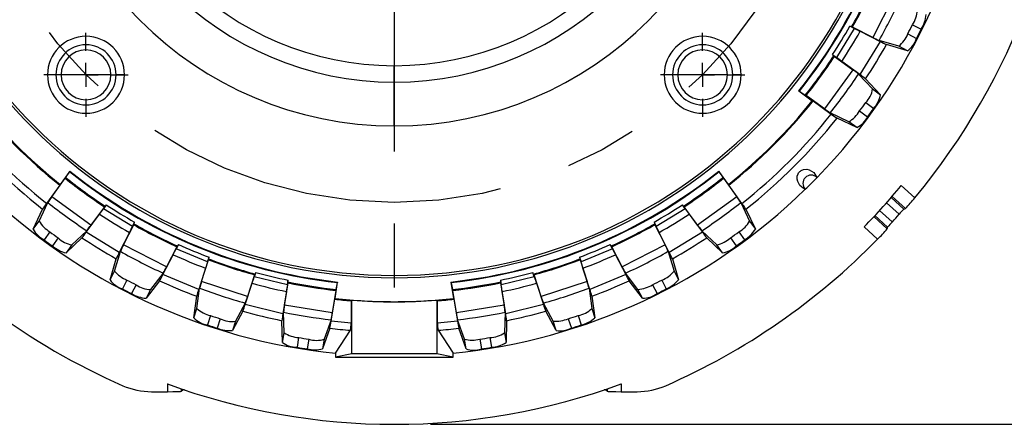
# Model space of a CAD drawing. Header units: inches. Extents: x 0 to 66, y 0 to 51.
# Tile 11 of 22: x 50.9 to 59.1, y 12.6 to 16. Entities that reach past the tile are written whole.
import ezdxf

# ---------------------------------------------------------------- set-up
doc = ezdxf.new("R2010")
doc.units = ezdxf.units.IN
doc.header["$LTSCALE"] = 6
doc.header["$MEASUREMENT"] = 0
doc.linetypes.add('CENTERX2', pattern=[0.8, 0.5, -0.1, 0.1, -0.1])
doc.layers.add('CENTER', color=40, linetype='CENTERX2')
doc.layers.add('DIMENSIONS', color=140, linetype='Continuous', lineweight=25)
doc.styles.add('SLDTEXTSTYLE0', font='TXT', dxfattribs={"width": 0.7})
doc.dimstyles.new('SLDDIMSTYLE0', dxfattribs={"dimtxt": 0.416667, "dimasz": 0.78, "dimexe": 0, "dimexo": 0.0625, "dimgap": 0.104167, "dimtad": 0, "dimtih": 1, "dimtoh": 1, "dimrnd": 1e-09, "dimzin": 12, "dimdsep": 46, "dimtxsty": 'SLDTEXTSTYLE0', "dimsah": 1, "dimcen": 0.09, "dimadec": 0, "dimazin": 3, "dimtfac": 1, "dimtofl": 0, "dimtmove": 0, "dimatfit": 3, "dimfxl": 0, "dimfrac": 2, "dimtolj": 1, "dimtzin": 12, "dimarcsym": 0})
doc.dimstyles.new('SLDDIMSTYLE5', dxfattribs={"dimtxt": 0.416667, "dimasz": 0.78, "dimexe": 0, "dimexo": 0.0625, "dimgap": 0.104167, "dimtad": 0, "dimtih": 1, "dimtoh": 1, "dimrnd": 1e-09, "dimzin": 12, "dimdsep": 46, "dimtxsty": 'SLDTEXTSTYLE0', "dimsah": 1, "dimcen": 0, "dimadec": 0, "dimazin": 3, "dimtfac": 1, "dimtofl": 0, "dimtmove": 0, "dimatfit": 3, "dimfxl": 0, "dimfrac": 2, "dimtolj": 1, "dimtzin": 12, "dimarcsym": 0})

# ---------------------------------------------------------------- blocks, each defined once
blk = doc.blocks.new('_D_8')
at = {"layer": 'DIMENSIONS'}
for p, q in [((58.9705, 22.8873), (58.8305, 22.8873)), ((58.8305, 22.8873), (58.8305, 22.2247)), ((60.5556, 22.8873), (60.6956, 22.8873)), ((60.6956, 22.8873), (60.6956, 22.2247)), ((56.4053, 20.784), (57.7345, 22.282)), ((57.7345, 22.282), (58.3156, 22.282)), ((58.8305, 22.2247), (58.9705, 22.2247)), ((60.6956, 22.2247), (60.5556, 22.2247))]:
    blk.add_line(p, q, dxfattribs=at)
blk.add_solid([(56.4053, 20.784), (57.0128, 21.2878), (56.8333, 21.4471)], dxfattribs=at)
at = {"layer": 'DIMENSIONS', "char_height": 0.41667, "attachment_point": 1, "style": 'SLDTEXTSTYLE0'}
for s, insert in [('%%c', (58.8291, 23.5177)), ('7.25', (59.4586, 23.5177)), ('184.1', (58.9705, 22.7618)), ('B.C.', (59.1872, 22.0059))]:
    blk.add_mtext(s, dxfattribs=dict(at, insert=insert))
blk = doc.blocks.new('_D_10')
at = {"layer": 'DIMENSIONS'}
for p, q in [((58.6305, 18.0734), (61.2992, 18.0734)), ((60.5492, 18.0734), (60.5492, 16.0961)), ((59.7567, 15.3385), (59.6167, 15.3385)), ((59.6167, 15.3385), (59.6167, 14.6758)), ((61.3417, 15.3385), (61.4817, 15.3385)), ((61.4817, 15.3385), (61.4817, 14.6758)), ((59.6167, 14.6758), (59.7567, 14.6758)), ((61.4817, 14.6758), (61.3417, 14.6758)), ((60.5492, 12.6053), (60.5492, 14.5825)), ((54.3002, 12.6053), (61.2992, 12.6053))]:
    blk.add_line(p, q, dxfattribs=at)
for points in [[(60.5492, 18.0734), (60.4292, 17.2934), (60.6692, 17.2934)], [(60.5492, 12.6053), (60.6692, 13.3853), (60.4292, 13.3853)]]:
    blk.add_solid(points, dxfattribs=at)
at = {"layer": 'DIMENSIONS', "char_height": 0.41667, "attachment_point": 1, "style": 'SLDTEXTSTYLE0'}
for s, insert in [('5.47', (59.93, 15.9689)), ('138.9', (59.7567, 15.2129))]:
    blk.add_mtext(s, dxfattribs=dict(at, insert=insert))
blk = doc.blocks.new('_D_11')
at = {"layer": 'DIMENSIONS'}
for p, q in [((54.3002, 23.6934), (57.7339, 23.6934)), ((58.0939, 23.6934), (63.9924, 23.6934)), ((63.2424, 23.6934), (63.2424, 18.9062)), ((62.4498, 18.1485), (62.3098, 18.1485)), ((62.3098, 18.1485), (62.3098, 17.4859)), ((64.0349, 18.1485), (64.1749, 18.1485)), ((64.1749, 18.1485), (64.1749, 17.4859)), ((62.3098, 17.4859), (62.4498, 17.4859)), ((64.1749, 17.4859), (64.0349, 17.4859)), ((63.2424, 12.6053), (63.2424, 17.3926)), ((54.3002, 12.6053), (63.9924, 12.6053))]:
    blk.add_line(p, q, dxfattribs=at)
for points in [[(63.2424, 23.6934), (63.1224, 22.9134), (63.3624, 22.9134)], [(63.2424, 12.6053), (63.3624, 13.3853), (63.1224, 13.3853)]]:
    blk.add_solid(points, dxfattribs=at)
at = {"layer": 'DIMENSIONS', "char_height": 0.41667, "attachment_point": 1, "style": 'SLDTEXTSTYLE0'}
for s, insert in [('11.09', (62.4498, 18.7789)), ('281.6', (62.4498, 18.023))]:
    blk.add_mtext(s, dxfattribs=dict(at, insert=insert))
blk = doc.blocks.new('SW_CENTERMARKSYMBOL_2')
at = {"layer": 'CENTER', "color": 0}
for p, q in [((0, 0.2), (0, 0.35)), ((0, 0), (0, 0.1)), ((-0.2, 0), (-0.35, 0)), ((0, 0), (-0.1, 0)), ((0, 0), (0, -0.1)), ((0, 0), (0.1, 0)), ((0.2, 0), (0.35, 0)), ((0, -0.2), (0, -0.35))]:
    blk.add_line(p, q, dxfattribs=at)
blk = doc.blocks.new('SW_CENTERMARKSYMBOL_3')
at = {"layer": 'CENTER', "color": 0}
for p, q in [((0, 0.2), (0, 0.35)), ((0, 0), (0, 0.1)), ((-0.2, 0), (-0.35, 0)), ((0, 0), (-0.1, 0)), ((0, 0), (0, -0.1)), ((0, 0), (0.1, 0)), ((0.2, 0), (0.35, 0)), ((0, -0.2), (0, -0.35))]:
    blk.add_line(p, q, dxfattribs=at)
blk = doc.blocks.new('SW_CENTERMARKSYMBOL_4')
at = {"layer": 'CENTER', "color": 0}
blk.add_line((0, -0.2), (0, -4.3303), dxfattribs=at)

msp = doc.modelspace()

# ---------------------------------------------------------------- linework, layer by layer
for p, q in [((58.1602, 16.1793), (57.9777, 15.8211)), ((57.8237, 15.8961), (57.676, 15.655)), ((57.8237, 15.8961), (57.788, 15.9143)), ((57.8093, 15.9069), (57.8017, 15.9083)), ((57.9777, 15.8211), (57.8093, 15.9069)), ((58.308, 15.9264), (58.381, 15.8891)), ((57.8739, 15.8717), (58.04, 15.787)), ((58.2692, 15.8502), (58.3423, 15.813)), ((58.04, 15.787), (57.8713, 15.5118)), ((58.1942, 15.7471), (58.0305, 15.7957)), ((58.2673, 15.7098), (58.0928, 15.7616)), ((58.2673, 15.7098), (58.1942, 15.7471)), ((57.6436, 15.6786), (57.676, 15.655)), ((57.6551, 15.6691), (57.6598, 15.6629)), ((57.6598, 15.6629), (57.8127, 15.5518)), ((54.0002, 15.4495), (54.0002, 15.5859)), ((57.8713, 15.5118), (57.7205, 15.6214)), ((51.1869, 15.5101), (51.1169, 15.5101)), ((51.4369, 15.5101), (51.2302, 15.5101)), ((51.6436, 15.5101), (51.4369, 15.5101)), ((51.7569, 15.5101), (51.6869, 15.5101)), ((56.3134, 15.5101), (56.2434, 15.5101)), ((56.5634, 15.5101), (56.3567, 15.5101)), ((56.7701, 15.5101), (56.5634, 15.5101)), ((56.8834, 15.5101), (56.8134, 15.5101)), ((57.8127, 15.5518), (57.5764, 15.2266)), ((57.8593, 15.5163), (57.9769, 15.3926)), ((57.9179, 15.4763), (58.0433, 15.3443)), ((54.0002, 15.0858), (54.0002, 15.4495)), ((57.9769, 15.3926), (58.0433, 15.3443)), ((57.3634, 15.3762), (57.3643, 15.3762)), ((57.3634, 15.3762), (57.4749, 15.2952)), ((57.3676, 15.3738), (57.3643, 15.3762)), ((57.4235, 15.3377), (57.4162, 15.3403)), ((57.5764, 15.2266), (57.4235, 15.3377)), ((57.4749, 15.2952), (57.4818, 15.2928)), ((57.4818, 15.2928), (57.6326, 15.1832)), ((57.9191, 15.2789), (57.9854, 15.2307)), ((57.7786, 15.1197), (57.6246, 15.1932)), ((57.845, 15.0714), (57.6808, 15.1499)), ((57.8688, 15.2098), (57.9352, 15.1616)), ((57.845, 15.0714), (57.7786, 15.1197)), ((51.303, 14.7101), (51.222, 14.5986)), ((51.2645, 14.65), (51.2671, 14.6573)), ((51.3006, 14.7059), (51.303, 14.7092)), ((51.303, 14.7101), (51.303, 14.7092)), ((56.7783, 14.5986), (56.6973, 14.7101)), ((56.6973, 14.7092), (56.6973, 14.7101)), ((56.6973, 14.7092), (56.6997, 14.7059)), ((56.7332, 14.6573), (56.7358, 14.65)), ((51.2196, 14.5917), (51.11, 14.4409)), ((51.1534, 14.4971), (51.2645, 14.65)), ((51.222, 14.5986), (51.2196, 14.5917)), ((56.7358, 14.65), (56.8469, 14.4971)), ((56.7807, 14.5917), (56.7783, 14.5986)), ((56.8903, 14.4409), (56.7807, 14.5917)), ((58.3278, 14.4877), (58.2147, 14.5895)), ((51.4786, 14.2608), (51.1534, 14.4971)), ((56.8469, 14.4971), (56.5217, 14.2608)), ((58.1308, 14.4905), (58.2373, 14.3946)), ((58.2494, 14.3996), (58.1386, 14.4994)), ((51.0465, 14.2949), (51.12, 14.4489)), ((51.5897, 14.4137), (51.4786, 14.2608)), ((51.6054, 14.4299), (51.5818, 14.3975)), ((51.5959, 14.4184), (51.5897, 14.4137)), ((56.4185, 14.3975), (56.3949, 14.4299)), ((56.4106, 14.4137), (56.4044, 14.4184)), ((56.5217, 14.2608), (56.4106, 14.4137)), ((56.8803, 14.4489), (56.9538, 14.2949)), ((58.1973, 14.3513), (58.0919, 14.4461)), ((50.9982, 14.2285), (51.0767, 14.3927)), ((51.4386, 14.2022), (51.5482, 14.353)), ((51.8229, 14.2498), (51.5818, 14.3975)), ((56.4185, 14.3975), (56.1774, 14.2498)), ((56.4521, 14.353), (56.5617, 14.2022)), ((56.9237, 14.3927), (57.0021, 14.2285)), ((58.0979, 14.2314), (57.9871, 14.3312)), ((58.1016, 14.244), (57.9952, 14.3398)), ((58.0352, 14.3831), (58.1405, 14.2883)), ((50.9982, 14.2285), (51.0465, 14.2949)), ((51.7479, 14.0958), (51.8337, 14.2642)), ((51.8229, 14.2498), (51.8411, 14.2855)), ((51.8337, 14.2642), (51.8351, 14.2718)), ((56.1592, 14.2855), (56.1774, 14.2498)), ((56.1652, 14.2718), (56.1666, 14.2642)), ((56.1666, 14.2642), (56.2524, 14.0958)), ((56.9538, 14.2949), (57.0021, 14.2285)), ((58.0185, 14.1442), (57.9054, 14.246)), ((51.1366, 14.2047), (51.0884, 14.1383)), ((51.4431, 14.2142), (51.3194, 14.0966)), ((51.7138, 14.0335), (51.4386, 14.2022)), ((51.7985, 14.1996), (51.7138, 14.0335)), ((56.2865, 14.0335), (56.2018, 14.1996)), ((56.5617, 14.2022), (56.2865, 14.0335)), ((56.6809, 14.0966), (56.5572, 14.2142)), ((56.8637, 14.2047), (56.9119, 14.1383)), ((51.2057, 14.1544), (51.1575, 14.0881)), ((51.4031, 14.1556), (51.2711, 14.0302)), ((51.3194, 14.0966), (51.2711, 14.0302)), ((52.1061, 13.9133), (51.7479, 14.0958)), ((52.1919, 14.0817), (52.1061, 13.9133)), ((52.2048, 14.1002), (52.1866, 14.0644)), ((52.1973, 14.0873), (52.1919, 14.0817)), ((55.8137, 14.0644), (55.7955, 14.1002)), ((55.8084, 14.0817), (55.8031, 14.0873)), ((55.8942, 13.9133), (55.8084, 14.0817)), ((56.2524, 14.0958), (55.8942, 13.9133)), ((56.7292, 14.0302), (56.5972, 14.1556)), ((56.7292, 14.0302), (56.6809, 14.0966)), ((56.7946, 14.1544), (56.8428, 14.0881)), ((51.6739, 13.8794), (51.7225, 14.043)), ((52.0757, 13.8491), (52.1604, 14.0152)), ((52.4478, 13.9563), (52.1866, 14.0644)), ((55.8137, 14.0644), (55.5525, 13.9563)), ((55.8399, 14.0152), (55.9246, 13.8491)), ((56.2778, 14.043), (56.3264, 13.8794)), ((51.6366, 13.8062), (51.6884, 13.9807)), ((52.3978, 13.7924), (52.4562, 13.9722)), ((52.4478, 13.9563), (52.4602, 13.9944)), ((52.4562, 13.9722), (52.4565, 13.98)), ((55.5401, 13.9944), (55.5525, 13.9563)), ((55.5439, 13.98), (55.5441, 13.9722)), ((55.5441, 13.9722), (55.6025, 13.7924)), ((56.3119, 13.9807), (56.3637, 13.8062)), ((51.6366, 13.8062), (51.6739, 13.8794)), ((52.0783, 13.8617), (51.9745, 13.7262)), ((52.3739, 13.7256), (52.0757, 13.8491)), ((52.4315, 13.9029), (52.3739, 13.7256)), ((52.8386, 13.848), (52.7802, 13.6682)), ((52.8484, 13.8682), (52.8361, 13.8301)), ((52.843, 13.8544), (52.8386, 13.848)), ((55.1642, 13.8301), (55.1519, 13.8682)), ((55.1617, 13.848), (55.1573, 13.8544)), ((55.2201, 13.6682), (55.1617, 13.848)), ((55.6264, 13.7256), (55.5688, 13.9029)), ((55.9246, 13.8491), (55.6264, 13.7256)), ((56.0258, 13.7262), (55.922, 13.8617)), ((56.3264, 13.8794), (56.3637, 13.8062)), ((51.777, 13.8043), (51.7398, 13.7312)), ((51.8532, 13.7655), (51.8159, 13.6925)), ((52.0479, 13.7975), (51.9372, 13.6531)), ((52.7802, 13.6682), (52.3978, 13.7924)), ((52.7602, 13.6001), (52.8178, 13.7774)), ((53.111, 13.7641), (52.8361, 13.8301)), ((53.0872, 13.5945), (53.1168, 13.7812)), ((53.111, 13.7641), (53.1172, 13.8037)), ((53.1168, 13.7812), (53.1158, 13.7889)), ((53.5076, 13.6519), (53.5291, 13.788)), ((53.5285, 13.7874), (53.5279, 13.7833)), ((53.5285, 13.7874), (53.5291, 13.788)), ((54.4712, 13.788), (54.4927, 13.6519)), ((54.4712, 13.788), (54.4718, 13.7874)), ((54.4724, 13.7833), (54.4718, 13.7874)), ((54.8831, 13.8037), (54.8893, 13.7641)), ((54.8845, 13.7889), (54.8835, 13.7812)), ((54.8835, 13.7812), (54.9131, 13.5945)), ((55.1642, 13.8301), (54.8893, 13.7641)), ((55.1825, 13.7774), (55.2401, 13.6001)), ((55.6025, 13.7924), (55.2201, 13.6682)), ((56.0631, 13.6531), (55.9524, 13.7975)), ((56.1471, 13.7655), (56.1844, 13.6925)), ((56.2233, 13.8043), (56.2605, 13.7312)), ((51.9745, 13.7262), (51.9372, 13.6531)), ((52.3586, 13.5671), (52.381, 13.7363)), ((53.1033, 13.7088), (53.0741, 13.5247)), ((53.5139, 13.7183), (53.4843, 13.5316)), ((53.5172, 13.7253), (53.5139, 13.7183)), ((54.4864, 13.7183), (54.4831, 13.7253)), ((54.516, 13.5316), (54.4864, 13.7183)), ((54.9262, 13.5247), (54.897, 13.7088)), ((55.6193, 13.7363), (55.6417, 13.5671)), ((56.0631, 13.6531), (56.0258, 13.7262)), ((52.3333, 13.489), (52.3571, 13.6695)), ((52.7608, 13.6129), (52.6795, 13.4628)), ((53.0741, 13.5247), (52.7602, 13.6001)), ((53.4843, 13.5316), (53.0872, 13.5945)), ((53.4753, 13.4612), (53.5044, 13.6453)), ((53.5044, 13.6453), (53.5076, 13.6519)), ((53.6458, 13.6369), (53.6407, 13.6322)), ((53.6407, 13.6322), (53.6407, 13.4454)), ((53.6458, 13.1915), (53.6458, 13.6369)), ((54.0002, 13.6245), (54.0002, 13.6228)), ((54.3545, 13.6369), (54.3596, 13.6322)), ((54.3545, 13.6369), (54.3545, 13.1915)), ((54.3596, 13.4454), (54.3596, 13.6322)), ((54.4927, 13.6519), (54.4959, 13.6453)), ((54.4959, 13.6453), (54.525, 13.4612)), ((54.9131, 13.5945), (54.516, 13.5316)), ((55.2401, 13.6001), (54.9262, 13.5247)), ((55.3208, 13.4628), (55.2395, 13.6129)), ((55.6432, 13.6695), (55.667, 13.489)), ((52.3333, 13.489), (52.3586, 13.5671)), ((52.4722, 13.5091), (52.4469, 13.4311)), ((52.7409, 13.5448), (52.6541, 13.3848)), ((53.0838, 13.3658), (53.0794, 13.5364)), ((54.9209, 13.5364), (54.9165, 13.3658)), ((55.3462, 13.3848), (55.2594, 13.5448)), ((55.5281, 13.5091), (55.5534, 13.4311)), ((55.6417, 13.5671), (55.667, 13.489)), ((52.5535, 13.4827), (52.5281, 13.4047)), ((52.6795, 13.4628), (52.6541, 13.3848)), ((53.0709, 13.2847), (53.0663, 13.4667)), ((53.4739, 13.4739), (53.417, 13.313)), ((53.6407, 13.4454), (53.4753, 13.4612)), ((54.525, 13.4612), (54.3596, 13.4454)), ((54.5833, 13.313), (54.5264, 13.4739)), ((54.934, 13.4667), (54.9294, 13.2847)), ((55.3462, 13.3848), (55.3208, 13.4628)), ((55.4468, 13.4827), (55.4722, 13.4047)), ((53.0709, 13.2847), (53.0838, 13.3658)), ((53.4648, 13.4035), (53.4041, 13.2319)), ((53.511, 13.1962), (53.6362, 13.3871)), ((54.3641, 13.3871), (54.4893, 13.1962)), ((54.5962, 13.2319), (54.5355, 13.4035)), ((54.9165, 13.3658), (54.9294, 13.2847)), ((53.205, 13.3263), (53.1922, 13.2453)), ((53.2894, 13.3129), (53.2766, 13.2319)), ((53.417, 13.313), (53.4041, 13.2319)), ((54.5962, 13.2319), (54.5833, 13.313)), ((54.7109, 13.3129), (54.7237, 13.2319)), ((54.7953, 13.3263), (54.8081, 13.2453)), ((53.511, 13.1962), (53.511, 13.1646)), ((53.6458, 13.1915), (53.511, 13.1646)), ((54.3545, 13.1915), (53.6458, 13.1915)), ((54.4893, 13.1646), (54.3545, 13.1915)), ((54.4893, 13.1646), (54.4893, 13.1962)), ((53.511, 13.1646), (54.4893, 13.1646)), ((52.1134, 12.9411), (52.1134, 12.8765)), ((55.8869, 12.9411), (55.8869, 12.8765)), ((51.9807, 12.8765), (52.1134, 12.8765)), ((52.2315, 12.8795), (52.2315, 12.8992)), ((52.242, 12.89), (52.2315, 12.8795)), ((52.242, 12.89), (52.242, 12.8957)), ((55.7583, 12.8957), (55.7583, 12.89)), ((55.7688, 12.8795), (55.7583, 12.89)), ((55.7688, 12.8992), (55.7688, 12.8795)), ((55.8869, 12.8765), (56.0196, 12.8765))]:
    msp.add_line(p, q)
at = {"flags": 128}
for points in [[(57.8017, 15.9083), (57.7969, 15.9102), (57.788, 15.9143)], [(57.6436, 15.6786), (57.6519, 15.672), (57.6551, 15.6691)], [(57.417, 14.559), (57.3996, 14.567), (57.3718, 14.5901), (57.3536, 14.6224), (57.3486, 14.6426), (57.3501, 14.669), (57.3569, 14.6878), (57.3611, 14.6947), (57.3632, 14.6976), (57.366, 14.701), (57.3682, 14.7034), (57.3706, 14.7058), (57.3728, 14.7078), (57.3764, 14.7107), (57.3837, 14.7155), (57.4026, 14.7229), (57.4285, 14.7252), (57.4482, 14.7209), (57.4889, 14.6975), (57.5139, 14.6579), (57.5145, 14.6565)], [(51.6054, 14.4299), (51.5988, 14.4216), (51.5959, 14.4184)], [(56.4044, 14.4184), (56.401, 14.4222), (56.3949, 14.4299)], [(51.8351, 14.2718), (51.837, 14.2766), (51.8411, 14.2855)], [(56.1592, 14.2855), (56.1637, 14.2759), (56.1652, 14.2718)], [(52.2048, 14.1002), (52.1996, 14.0909), (52.1973, 14.0873)], [(55.8031, 14.0873), (55.8003, 14.0916), (55.7955, 14.1002)], [(52.4565, 13.98), (52.4575, 13.9849), (52.4602, 13.9944)], [(55.5401, 13.9944), (55.543, 13.9842), (55.5439, 13.98)], [(52.8484, 13.8682), (52.8448, 13.8583), (52.843, 13.8544)], [(55.1573, 13.8544), (55.1553, 13.859), (55.1519, 13.8682)], [(53.1158, 13.7889), (53.1161, 13.7939), (53.1172, 13.8037)], [(54.8831, 13.8037), (54.8843, 13.7932), (54.8845, 13.7889)]]:
    msp.add_lwpolyline(points, dxfattribs=at)
for centre, radius, start, end in [((54.0002, 18.0734), 5.6201, 320.35711, 36.6631), ((54.0002, 18.0734), 2.9876, 90, 270), ((54.0002, 18.0734), 2.9876, 270, 90), ((54.0002, 18.0734), 2.6239, 90, 270), ((54.0002, 18.0734), 2.6239, 270, 90), ((54.0002, 18.0734), 2.4875, 90, 270), ((54.0002, 18.0734), 2.4875, 270, 90), ((54.0002, 18.0734), 4.25, 180, 0), ((54.0002, 18.0734), 4.2303, 180, 0), ((54.0002, 18.0734), 4.3111, 321.27252, 353.72748), ((54.0002, 18.0734), 4.3118, 321.27982, 353.72018), ((54.0004, 18.0732), 4.3157, 321.28126, 353.71874), ((54.0002, 18.0734), 4.9016, 315.80537, 355.03019), ((54.0002, 18.0734), 4.3748, 330.33752, 335.66248), ((54.0002, 18.0734), 4.3821, 330.37073, 335.62927), ((54.0002, 18.0734), 4.6294, 330.52777, 335.47223), ((58.1383, 16.0484), 0.209, 324.27271, 359.79167), ((58.1451, 16.0328), 0.2763, 328.66857, 355.35433), ((54.0002, 18.0734), 4.36, 326.68332, 330.31668), ((58.2871, 16.7848), 1.0023, 242.46383, 245.65369), ((54.0002, 18.0734), 4.8132, 332.49138, 333.50862), ((54.0002, 18.0734), 4.8952, 332.4999, 333.5001), ((51.4369, 15.5101), 0.32, 0, 180), ((56.5634, 15.5101), 0.32, 0, 180), ((54.0002, 18.0734), 4.4557, 326.61236, 330.38764), ((58.3937, 16.6179), 0.8988, 242.4331, 246.16985), ((58.0145, 15.9566), 0.276, 310.61229, 337.32333), ((58.1436, 15.8785), 0.2092, 306.24157, 341.73553), ((51.4369, 15.5101), 0.25, 0, 180), ((51.4369, 15.5101), 0.2067, 0, 180), ((56.5634, 15.5101), 0.25, 0, 180), ((56.5634, 15.5101), 0.2067, 0, 180), ((54.0002, 18.0734), 4.7004, 326.46004, 330.53996), ((58.4559, 16.5838), 0.8988, 242.43309, 246.1699), ((54.0002, 18.0734), 4.3748, 321.33752, 326.66248), ((54.0002, 18.0734), 4.3821, 321.37073, 326.62927), ((57.0341, 14.7586), 1.1025, 51.49135, 54.39114), ((51.4369, 15.5101), 0.32, 180, 0), ((51.4369, 15.5101), 0.25, 180, 0), ((51.4369, 15.5101), 0.2067, 180, 0), ((56.5634, 15.5101), 0.32, 180, 0), ((56.5634, 15.5101), 0.25, 180, 0), ((56.5634, 15.5101), 0.2067, 180, 0), ((54.0002, 18.0734), 4.6294, 321.52777, 326.47223), ((57.4681, 15.0512), 0.6078, 49.93504, 55.46201), ((57.3502, 14.7795), 0.8988, 50.8301, 54.56691), ((57.7705, 15.426), 0.209, 315.27271, 350.79167), ((57.85, 16.0204), 0.8067, 233.27668, 237.4663), ((57.7748, 15.4095), 0.2763, 319.66857, 346.35433), ((54.0002, 18.0734), 4.4557, 218.61236, 231.38764), ((54.0002, 18.0734), 4.4488, 218.64299, 231.35701), ((54.0002, 18.0734), 4.4488, 308.64299, 321.35701), ((54.0002, 18.0734), 4.4557, 308.61236, 321.38764), ((58.1119, 15.9485), 0.8988, 233.4331, 237.16985), ((54.0002, 18.0734), 4.8132, 323.49138, 324.50862), ((54.0002, 18.0734), 4.8952, 323.4999, 324.5001), ((54.0002, 18.0734), 4.7004, 218.46004, 231.53996), ((53.9996, 18.0728), 4.6411, 218.50634, 231.49366), ((54.0007, 18.0728), 4.6411, 308.50634, 321.49366), ((54.0002, 18.0734), 4.7004, 308.46004, 321.53996), ((58.168, 15.9051), 0.8988, 233.43309, 237.1699), ((57.6339, 15.3547), 0.276, 301.61229, 328.32333), ((57.7493, 15.2574), 0.2092, 297.24157, 332.73553), ((51.9472, 14.2235), 0.8067, 143.27668, 147.4663), ((54.0002, 18.0734), 4.3748, 231.33752, 236.66248), ((54, 18.0731), 4.3157, 231.28126, 263.71874), ((54.0002, 18.0734), 4.3111, 231.27252, 263.72748), ((54.0002, 18.0734), 4.3118, 231.27982, 263.72018), ((54.0002, 18.0734), 4.3111, 276.27252, 308.72748), ((54.0002, 18.0734), 4.3118, 276.27982, 308.72018), ((54.0003, 18.0731), 4.3157, 276.28126, 308.71874), ((54.0002, 18.0734), 4.3748, 303.33752, 308.66248), ((56.2566, 14.364), 0.5597, 31.60833, 37.6487), ((57.4661, 14.6074), 0.0689, 45.40268, 224.59732), ((54.0002, 18.0734), 4.9016, 314.19463, 315.80537), ((54.0002, 18.0734), 4.3821, 231.37073, 236.62927), ((54.0002, 18.0734), 4.3821, 303.37073, 308.62927), ((54.0002, 18.0734), 5.4681, 315.57732, 320.42268), ((54.0002, 18.0734), 4.9016, 225.80537, 264.27231), ((51.8753, 13.9616), 0.8988, 143.4331, 147.16985), ((54.0002, 18.0734), 4.9016, 275.72769, 314.19463), ((56.3645, 14.1274), 0.6078, 31.93504, 37.46201), ((51.8319, 13.9055), 0.8988, 143.43309, 147.1699), ((54.0002, 18.0734), 4.6294, 231.52777, 236.47223), ((54.0002, 18.0734), 4.36, 236.68332, 240.31668), ((54.0002, 18.0734), 4.36, 299.68332, 303.31668), ((54.0002, 18.0734), 4.6294, 303.52777, 308.47223), ((56.1684, 13.9055), 0.8988, 32.8301, 36.56691), ((57.4442, 15.1952), 1.1319, 315.3454, 321.31873), ((50.6854, 15.0395), 1.1025, 321.49135, 324.39114), ((54.0002, 18.0734), 4.4557, 236.61236, 240.38764), ((54.0002, 18.0734), 4.4557, 299.61236, 303.38764), ((57.2349, 14.979), 1.0023, 215.46383, 218.65369), ((54.0002, 18.0734), 5.6098, 317.5671, 318.4329), ((58.865, 13.7755), 0.8817, 135.39351, 139.22681), ((51.2815, 14.4396), 0.276, 211.61229, 238.32333), ((50.978, 14.6054), 0.6078, 319.93504, 325.46201), ((52.7116, 13.7864), 1.0023, 152.46383, 155.65369), ((54.0002, 18.0734), 4.3821, 240.37073, 245.62927), ((54.0002, 18.0734), 4.3748, 240.33752, 245.66248), ((54.0002, 18.0734), 4.3748, 294.33752, 299.66248), ((54.0002, 18.0734), 4.3821, 294.37073, 299.62927), ((55.1985, 13.7426), 1.1025, 24.49135, 27.39114), ((57.254, 14.7819), 0.8988, 215.4331, 219.16985), ((56.7679, 14.3905), 0.209, 297.27271, 332.79167), ((58.5754, 13.8668), 0.6056, 135.89873, 141.48095), ((51.1842, 14.3242), 0.2092, 207.24157, 242.73553), ((54.0002, 18.0734), 4.8132, 233.49138, 234.50862), ((50.7063, 14.7233), 0.8988, 320.8301, 324.56691), ((57.294, 14.7233), 0.8988, 215.43309, 219.1699), ((54.0002, 18.0734), 4.8132, 305.49138, 306.50862), ((56.7669, 14.3734), 0.2763, 301.66857, 328.35433), ((57.4387, 14.7521), 0.84, 313.6421, 321.69377), ((54.0002, 18.0734), 4.8952, 233.4999, 234.5001), ((51.3363, 14.2987), 0.2763, 229.66857, 256.35433), ((51.3528, 14.303), 0.209, 225.27271, 260.79167), ((54.0002, 18.0734), 4.7004, 236.46004, 240.53996), ((52.5447, 13.6798), 0.8988, 152.4331, 156.16985), ((54.0002, 18.0734), 4.36, 245.68332, 249.31668), ((54.0002, 18.0734), 4.36, 290.68332, 294.31668), ((55.7181, 13.8061), 0.6078, 22.93504, 28.46201), ((54.0002, 18.0734), 5.6201, 293.67261, 315.64289), ((54.0002, 18.0734), 4.7004, 299.46004, 303.53996), ((56.616, 14.3649), 0.276, 283.61229, 310.32333), ((56.6956, 14.2367), 0.2092, 279.24157, 314.73553), ((54.0002, 18.0734), 4.8952, 305.4999, 306.5001), ((52.5106, 13.6176), 0.8988, 152.43309, 156.1699), ((54.0002, 18.0734), 4.6294, 240.52777, 245.47223), ((51.2009, 14.5583), 1.1025, 330.49135, 333.39114), ((54.0002, 18.0734), 4.4557, 245.61236, 249.38764), ((54.0002, 18.0734), 4.4557, 290.61236, 294.38764), ((56.711, 14.5111), 1.0023, 206.46383, 209.65369), ((54.0002, 18.0734), 4.6294, 294.52777, 299.47223), ((55.4897, 13.6176), 0.8988, 23.8301, 27.56691), ((53.3981, 13.6376), 1.0023, 161.46383, 164.65369), ((54.0002, 18.0734), 4.3821, 249.37073, 254.62927), ((54.0002, 18.0734), 4.3748, 249.33752, 254.66248), ((54.0002, 18.0734), 4.3748, 285.33752, 290.66248), ((54.0002, 18.0734), 4.3821, 285.37073, 290.62927), ((54.5063, 13.6084), 1.1025, 15.49135, 18.39114), ((51.8834, 14.059), 0.276, 220.61229, 247.32333), ((51.2709, 14.2492), 0.8988, 329.8301, 333.56691), ((51.5577, 14.1753), 0.6078, 328.93504, 334.46201), ((54.0002, 18.0734), 4.36, 254.68332, 258.31668), ((54.0002, 18.0734), 4.36, 281.68332, 285.31668), ((56.6991, 14.3134), 0.8988, 206.4331, 210.16985), ((56.7294, 14.2492), 0.8988, 206.43309, 210.1699), ((56.1577, 14.0028), 0.209, 288.27271, 323.79167), ((51.8053, 13.9299), 0.2092, 216.24157, 251.73553), ((54.0002, 18.0734), 4.8132, 242.49138, 243.50862), ((51.9752, 13.9352), 0.209, 234.27271, 269.79167), ((54.0002, 18.0734), 4.7004, 245.46004, 249.53996), ((53.2499, 13.5062), 0.8988, 161.4331, 165.16985), ((51.7852, 14.1636), 1.1025, 339.49135, 342.39114), ((54.0002, 18.0734), 4.4557, 254.61236, 258.38764), ((54.0994, 13.5981), 1.0023, 170.46383, 173.65369), ((54.0002, 18.0734), 4.3748, 258.33752, 263.66248), ((54.0002, 18.0734), 4.3821, 258.37073, 263.62927), ((52.9728, 13.8549), 0.5597, 346.60833, 352.6487), ((55.2708, 13.8994), 0.8067, 188.27668, 192.4663), ((54.0002, 18.0734), 4.3748, 276.33752, 281.66248), ((54.0002, 18.0734), 4.3821, 276.37073, 281.62927), ((53.8016, 13.5842), 1.1025, 6.49135, 9.39114), ((54.0002, 18.0734), 4.4557, 281.61236, 285.38764), ((56.1203, 14.1309), 1.0023, 197.46383, 200.65369), ((55.0294, 13.5899), 0.6078, 13.93504, 19.46201), ((54.0002, 18.0734), 4.7004, 290.46004, 294.53996), ((56.0036, 14.0013), 0.276, 274.61229, 301.32333), ((54.0002, 18.0734), 4.8132, 296.49138, 297.50862), ((56.154, 13.9862), 0.2763, 292.66857, 319.35433), ((54.0002, 18.0734), 4.8952, 242.4999, 243.5001), ((51.9596, 13.9284), 0.2763, 238.66857, 265.35433), ((53.226, 13.4394), 0.8988, 161.43309, 165.1699), ((54.0002, 18.0734), 4.6294, 249.52777, 254.47223), ((54.0002, 18.0734), 4.6294, 285.52777, 290.47223), ((54.7743, 13.4394), 0.8988, 14.8301, 18.56691), ((56.0622, 13.8622), 0.2092, 270.24157, 305.73553), ((54.0002, 18.0734), 4.8952, 296.4999, 297.5001), ((51.9027, 13.8694), 0.8988, 338.8301, 342.56691), ((52.1975, 13.8412), 0.6078, 337.93504, 343.46201), ((53.9736, 13.4451), 0.8988, 170.4331, 174.16985), ((54.0002, 18.0734), 4.4557, 263.61236, 265.37221), ((54.0002, 18.0734), 4.4488, 263.64299, 270), ((54.0002, 18.0734), 4.4505, 265.43355, 270), ((54.0002, 18.0734), 4.4488, 270, 276.35701), ((54.0002, 18.0734), 4.4505, 270, 274.56645), ((54.0002, 18.0734), 4.4557, 274.62779, 276.38764), ((54.3154, 13.4841), 0.6078, 4.93504, 10.46201), ((56.0776, 13.9375), 0.8988, 197.4331, 201.16985), ((56.0976, 13.8694), 0.8988, 197.43309, 201.1699), ((54.0002, 18.0734), 5.6201, 233.3369, 246.32739), ((52.5375, 13.7773), 0.276, 229.61229, 256.32333), ((54.0002, 18.0734), 4.8132, 251.49138, 252.50862), ((54.0002, 18.0734), 4.7004, 254.46004, 258.53996), ((53.9604, 13.3754), 0.8988, 170.43309, 174.1699), ((54.0002, 18.0734), 4.6294, 258.52777, 263.47223), ((52.8818, 13.6113), 0.6078, 346.93504, 352.46201), ((55.4051, 13.6634), 0.8988, 188.4331, 192.16985), ((54.0002, 18.0734), 4.6294, 276.52777, 281.47223), ((54.0399, 13.3754), 0.8988, 5.8301, 9.56691), ((54.0002, 18.0734), 4.7004, 281.46004, 285.53996), ((54.0002, 18.0734), 4.8132, 287.49138, 288.50862), ((55.4944, 13.7154), 0.209, 279.27271, 314.79167), ((52.4805, 13.6375), 0.2092, 225.24157, 260.73553), ((54.0002, 18.0734), 4.8952, 251.4999, 252.5001), ((52.6475, 13.6694), 0.209, 243.27271, 278.79167), ((52.5862, 13.593), 0.8988, 347.8301, 351.56691), ((53.374, 13.4364), 0.2668, 349.34559, 1.93099), ((54.6263, 13.4364), 0.2668, 178.06901, 190.65441), ((55.4141, 13.593), 0.8988, 188.43309, 192.1699), ((55.342, 13.7381), 0.276, 265.61229, 292.32333), ((54.0002, 18.0734), 4.8952, 287.4999, 288.5001), ((55.4881, 13.6996), 0.2763, 283.66857, 310.35433), ((52.6331, 13.6603), 0.2763, 247.66857, 274.35433), ((53.2275, 13.6014), 0.276, 238.61229, 265.32333), ((54.0002, 18.0734), 4.7004, 263.46004, 265.55923), ((54.0002, 18.0734), 4.7004, 274.44077, 276.53996), ((54.7943, 13.5353), 0.209, 270.27271, 305.79167), ((55.3781, 13.5915), 0.2092, 261.24157, 296.73553), ((53.1932, 13.4544), 0.2092, 234.24157, 269.73553), ((54.0002, 18.0734), 4.8132, 260.49138, 261.50862), ((53.3531, 13.512), 0.209, 252.27271, 287.79167), ((54.6473, 13.5815), 0.276, 256.61229, 283.32333), ((54.0002, 18.0734), 4.8132, 278.49138, 279.50862), ((54.7856, 13.5206), 0.2763, 274.66857, 301.35433), ((54.0002, 18.0734), 4.8952, 260.4999, 261.5001), ((53.3403, 13.5007), 0.2763, 256.66857, 283.35433), ((54.66, 13.4311), 0.2092, 252.24157, 287.73553), ((54.0002, 18.0734), 4.8952, 278.4999, 279.5001), ((54.0002, 18.0734), 5.4681, 249.81562, 290.18438), ((51.9807, 13.4668), 0.5903, 246.32731, 270.00008), ((56.0196, 13.4668), 0.5903, 269.99992, 293.67269)]:
    msp.add_arc(centre, radius, start, end)
at = {"color": 179, "linetype": 'Continuous', "lineweight": 18}
msp.add_arc((54.0002, 18.0734), 5.4681, 249.81562, 290.18438, dxfattribs=at)
for centre, major_axis, ratio, start_param, end_param in [((56.4778, 20.8251), (4.9587, 5.5072), 0.866223, 4.204905, 4.206731), ((51.5225, 15.3216), (4.9587, 5.5072), 0.866223, 5.218047, 5.219873), ((52.1134, 12.8796), (0.1181, 0), 0.026186, 4.712389, 6.257005), ((52.3207, 12.8899), (0.0787, 0), 0.026186, 2.543974, 3.115413), ((55.6796, 12.8899), (0.0787, 0), 0.026186, 0.02618, 0.597619), ((55.8869, 12.8796), (0.1181, 0), 0.026186, 3.167773, 4.712389)]:
    msp.add_ellipse(centre, major_axis=major_axis, ratio=ratio, start_param=start_param, end_param=end_param)
at = {"layer": 'CENTER'}
msp.add_circle((54.0002, 18.0734), 3.6239, dxfattribs=at)

# ---------------------------------------------------------------- block references
for name, p in [('SW_CENTERMARKSYMBOL_4', (54.0002, 18.0734)), ('SW_CENTERMARKSYMBOL_3', (51.4369, 15.5101)), ('SW_CENTERMARKSYMBOL_2', (56.5634, 15.5101))]:
    msp.add_blockref(name, p, dxfattribs=at)

# ---------------------------------------------------------------- dimensions: what is measured, and where the dimension line sits
at = {"layer": 'DIMENSIONS'}
for base, p2, picture, middle in [((63.2424, 23.6934), (54.0002, 23.6934), '_D_11', (63.2424, 18.1494)), ((60.5492, 18.0734), (58.3305, 18.0734), '_D_10', (60.5492, 15.3393))]:
    dim = msp.add_linear_dim(base=base, p1=(54.0002, 12.6053), p2=p2, angle=90, dimstyle='SLDDIMSTYLE0', dxfattribs=at)
    dim.commit()
    dim.dimension.update_dxf_attribs({"geometry": picture, "text_midpoint": middle, "dimtype": 160})
dim = msp.add_diameter_dim_2p(p1=(51.595, 15.3627), p2=(56.4053, 20.784), text='<>\\PB.C.', dimstyle='SLDDIMSTYLE5', dxfattribs=at)
dim.commit()
dim.dimension.update_dxf_attribs({"geometry": '_D_8', "text_midpoint": (59.763, 22.556), "dimtype": 163})

doc.saveas('drawing.dxf')
